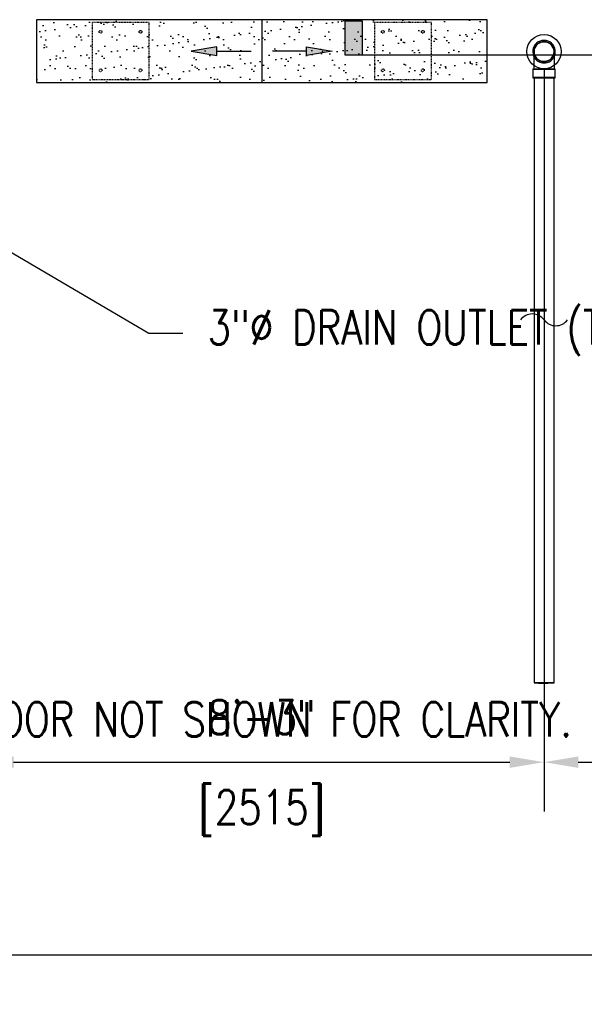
# Model space of a CAD drawing. Header units: inches. Extents: x -1118 to 4898, y -2233 to -529.
# Tile 12 of 124: x -850 to -751, y -880 to -707. Entities that reach past the tile are written whole.
import ezdxf
from ezdxf import colors
from ezdxf.entities.mleader import LeaderData, LeaderLine
from ezdxf.math import Vec2, Vec3

# ---------------------------------------------------------------- set-up
doc = ezdxf.new("R2010")
doc.units = ezdxf.units.IN
doc.header["$MEASUREMENT"] = 0
doc.linetypes.add('Dash', pattern=[0.25, 0.125, -0.125])
doc.layers.get('0').update_dxf_attribs({"color": 241})
for name, color, linetype in [('A-FLOR-PATT', 8, 'Continuous'), ('A-FLOR-SLOPE', 172, 'Continuous'), ('G-ANNO-SYMB', 2, 'Continuous'), ('P-DRNS-PIPE', 3, 'Dash'), ('S-ANNO-DIMS', 1, 'Continuous'), ('S-ANNO-NOTE', 2, 'Continuous'), ('S-ANNO-SYMB', 2, 'Continuous'), ('S-DOOR-SOLE', 131, 'Dash'), ('S-DOOR-TRNCH', 173, 'Continuous')]:
    doc.layers.add(name, color=color, linetype=linetype)
doc.layers.add('P-PIPE', color=9, linetype='Continuous', plot=False)
doc.styles.add('Annotative', font='romans.shx', dxfattribs={"width": 0.8, "height": 0.125})
doc.dimstyles.new('Annotative', dxfattribs={"dimscale": 0, "dimtxt": 0.125, "dimasz": 0.125, "dimexe": 0.18, "dimexo": 0.0625, "dimgap": 0.09, "dimtad": 1, "dimdec": 3, "dimzin": 3, "dimdsep": 46, "dimlunit": 4, "dimtxsty": 'Annotative', "dimcen": 0.09, "dimclrt": 2, "dimazin": 2, "dimtfac": 1, "dimtdec": 3, "dimtmove": 0, "dimatfit": 0, "dimfxl": 1, "dimtfill": 1, "dimfrac": 2, "dimtolj": 1, "dimtzin": 0, "dimarcsym": 0})

# ---------------------------------------------------------------- blocks, each defined once
blk = doc.blocks.new('*D3')
at = {"layer": 'S-ANNO-DIMS', "color": 0, "lineweight": -2, "transparency": 16777216}
for p, q in [((-956.48, -762.6), (-956.48, -879.54)), ((-263.48, -792.6), (-263.48, -879.54)), ((-950.48, -870.9), (-269.48, -870.9))]:
    blk.add_line(p, q, dxfattribs=at)
at = {"layer": 'S-ANNO-DIMS', "color": 0, "transparency": 16777216}
for points in [[(-950.48, -869.9), (-950.48, -871.9), (-956.48, -870.9)], [(-269.48, -869.9), (-269.48, -871.9), (-263.48, -870.9)]]:
    blk.add_solid(points, dxfattribs=at)
at = {"layer": 'S-ANNO-DIMS', "color": 2, "lineweight": -3, "transparency": 16777216, "insert": (-610.1, -863.01), "char_height": 6, "width": 195.9479, "attachment_point": 5, "style": 'Annotative'}
blk.add_mtext('\\A1;FLOOR DRAINS @ 8\'-3" OC TYP', dxfattribs=at)
blk = doc.blocks.new('*D25')
at = {"layer": 'P-PIPE', "color": 0, "lineweight": -2, "transparency": 16777216}
for p, q in [((-857.48, -715.6), (-857.48, -845.75)), ((-758.48, -715.6), (-758.48, -845.75)), ((-851.48, -837.11), (-764.48, -837.11))]:
    blk.add_line(p, q, dxfattribs=at)
at = {"layer": 'P-PIPE', "color": 0, "transparency": 16777216}
for points in [[(-851.48, -836.11), (-851.48, -838.11), (-857.48, -837.11)], [(-764.48, -836.11), (-764.48, -838.11), (-758.48, -837.11)]]:
    blk.add_solid(points, dxfattribs=at)
at = {"layer": 'P-PIPE', "transparency": 16777216, "char_height": 6, "attachment_point": 5, "style": 'Annotative', "bg_fill": 3, "box_fill_scale": 1.25, "bg_fill_color": 256, "bg_fill_true_color": 13158600, "bg_fill_transparency": 0}
for s, insert in [('\\A1;8\'-3"', (-807.98, -829.22)), ('\\A1;[2515]', (-807.98, -846))]:
    blk.add_mtext(s, dxfattribs=dict(at, insert=insert))
blk = doc.blocks.new('*D26')
at = {"layer": 'P-PIPE', "color": 0, "lineweight": -2, "transparency": 16777216}
for p, q in [((-758.48, -715.6), (-758.48, -845.75)), ((-659.48, -715.6), (-659.48, -845.75)), ((-752.48, -837.11), (-665.48, -837.11))]:
    blk.add_line(p, q, dxfattribs=at)
at = {"layer": 'P-PIPE', "color": 0, "transparency": 16777216}
for points in [[(-752.48, -836.11), (-752.48, -838.11), (-758.48, -837.11)], [(-665.48, -836.11), (-665.48, -838.11), (-659.48, -837.11)]]:
    blk.add_solid(points, dxfattribs=at)
at = {"layer": 'P-PIPE', "transparency": 16777216, "char_height": 6, "attachment_point": 5, "style": 'Annotative', "bg_fill": 3, "box_fill_scale": 1.25, "bg_fill_color": 256, "bg_fill_true_color": 13158600, "bg_fill_transparency": 0}
for s, insert in [('\\A1;8\'-3"', (-708.98, -829.22)), ('\\A1;[2515]', (-708.98, -846))]:
    blk.add_mtext(s, dxfattribs=dict(at, insert=insert))
blk = doc.blocks.new('TRENCH SOLE PLATE')
at = {"lineweight": -3, "ltscale": 0.25}
blk.add_lwpolyline([(-5, 5), (-5, -5), (5, -5), (5, 5)], close=True, dxfattribs=at)
for centre in [(-3.5, 3.375), (3.5, 3.375), (-3.5, -3.375), (3.5, -3.375)]:
    blk.add_circle(centre, 0.25, dxfattribs=at)
blk = doc.blocks.new('ARROW')
for p, q in [((-0.09375, -0.015625), (-0.09375, 0.015625)), ((-0.09375, 0.015625), (0, 0)), ((0, 0), (-0.09375, -0.015625))]:
    blk.add_line(p, q)
blk.add_lwpolyline([(-0.09375, 0), (-0.21875, 0)])
blk.add_solid([(-0.09375, 0.015625), (0, 0), (-0.09375, -0.015625)])
blk = doc.blocks.new('*D58')
at = {"layer": 'S-ANNO-DIMS', "color": 0, "lineweight": -2, "transparency": 16777216}
for p, q in [((-981.23, -714.49), (-981.23, -588.39)), ((-585.23, -714.49), (-585.23, -588.39)), ((-975.23, -597.03), (-591.23, -597.03))]:
    blk.add_line(p, q, dxfattribs=at)
at = {"layer": 'S-ANNO-DIMS', "color": 0, "transparency": 16777216}
for points in [[(-975.23, -596.03), (-975.23, -598.03), (-981.23, -597.03)], [(-591.23, -596.03), (-591.23, -598.03), (-585.23, -597.03)]]:
    blk.add_solid(points, dxfattribs=at)
at = {"layer": 'S-ANNO-DIMS', "color": 2, "transparency": 16777216, "insert": (-783.23, -588.13), "char_height": 6, "attachment_point": 5, "style": 'Annotative', "bg_fill": 3, "box_fill_scale": 1.25, "bg_fill_color": 256, "bg_fill_true_color": 13158600, "bg_fill_transparency": 0}
blk.add_mtext('\\A1;SOLE PLATES @ 4\'-1 1/2" OC TYP', dxfattribs=at)
blk = doc.blocks.new('_DotSmall')
at = {"color": 0, "linetype": 'ByBlock', "const_width": 0.5}
blk.add_lwpolyline([(-0.0625, 0, 1), (0.0625, 0, 1)], format="xyb", close=True, dxfattribs=at)

msp = doc.modelspace()

# ---------------------------------------------------------------- hatches: boundary and pattern name
at = {"layer": 'G-ANNO-SYMB', "lineweight": -3}
msp.add_hatch(color=256, dxfattribs=at).paths.add_polyline_path([(-790.3689, -713.2047), (-793.3689, -713.2047), (-793.3689, -707.2047), (-790.3689, -707.2047)])

# ---------------------------------------------------------------- linework, layer by layer
at = {"layer": 'G-ANNO-SYMB', "lineweight": -3, "flags": 128}
msp.add_lwpolyline([(-790.3689, -713.2047), (-793.3689, -713.2047), (-793.3689, -707.2047), (-790.3689, -707.2047), (-790.3689, -713.2047)], close=True, dxfattribs=at)
at = {"layer": 'G-ANNO-SYMB', "lineweight": -3}
msp.add_lwpolyline([(-701.7923, -768.2558), (-724.7549, -768.2558), (-724.7549, -713.2047), (-793.3689, -713.2047)], dxfattribs=at)
at = {"layer": 'P-PIPE'}
for p, q in [((-760.456, -715.6593), (-760.456, -717.1592)), ((-756.498, -717.1592), (-756.498, -715.6593)), ((-760.227, -717.1592), (-760.227, -823.2231)), ((-756.727, -823.2231), (-756.727, -717.1592))]:
    msp.add_line(p, q, dxfattribs=at)
at = {"layer": 'P-PIPE', "flags": 128}
for points in [[(-760.227, -712.5965), (-760.2256, -712.5265), (-760.2214, -712.4566), (-760.2144, -712.387), (-760.2046, -712.3177), (-760.1921, -712.2488), (-760.1768, -712.1805), (-760.1588, -712.1129), (-760.1382, -712.046), (-760.1148, -711.98), (-760.0889, -711.915), (-760.0603, -711.8511), (-760.0292, -711.7884), (-759.9957, -711.7269), (-759.9597, -711.6669), (-759.9213, -711.6084), (-759.8807, -711.5514), (-759.8378, -711.4961), (-759.7927, -711.4426), (-759.7455, -711.3909), (-759.6962, -711.3411), (-759.6451, -711.2934), (-759.592, -711.2477), (-759.5372, -711.2042), (-759.4807, -711.1629), (-759.4225, -711.1239), (-759.3629, -711.0873), (-759.3018, -711.0531), (-759.2394, -711.0213), (-759.1758, -710.9921), (-759.1111, -710.9654), (-759.0454, -710.9414), (-758.9787, -710.9199), (-758.9113, -710.9012), (-758.8432, -710.8852), (-758.7744, -710.8719), (-758.7052, -710.8614), (-758.6357, -710.8537), (-758.5659, -710.8487), (-758.4959, -710.8466), (-758.477, -710.8465)], [(-758.477, -710.8465), (-758.407, -710.8479), (-758.3371, -710.8521), (-758.2675, -710.8591), (-758.1982, -710.8688), (-758.1293, -710.8814), (-758.061, -710.8966), (-757.9934, -710.9146), (-757.9265, -710.9353), (-757.8605, -710.9587), (-757.7955, -710.9846), (-757.7316, -711.0132), (-757.6689, -711.0442), (-757.6075, -711.0778), (-757.5474, -711.1138), (-757.4889, -711.1521), (-757.4319, -711.1928), (-757.3766, -711.2357), (-757.3231, -711.2808), (-757.2714, -711.328), (-757.2216, -711.3772), (-757.1739, -711.4284), (-757.1282, -711.4815), (-757.0847, -711.5363), (-757.0434, -711.5928), (-757.0044, -711.6509), (-756.9678, -711.7106), (-756.9336, -711.7717), (-756.9018, -711.834), (-756.8726, -711.8976), (-756.8459, -711.9624), (-756.8219, -712.0281), (-756.8005, -712.0947), (-756.7817, -712.1622), (-756.7657, -712.2303), (-756.7525, -712.299), (-756.7419, -712.3682), (-756.7342, -712.4378), (-756.7293, -712.5076), (-756.7271, -712.5776), (-756.727, -712.5965)], [(-758.477, -714.3465), (-758.547, -714.3451), (-758.6168, -714.3409), (-758.6865, -714.3339), (-758.7558, -714.3241), (-758.8247, -714.3116), (-758.893, -714.2963), (-758.9606, -714.2783), (-759.0275, -714.2576), (-759.0935, -714.2343), (-759.1585, -714.2083), (-759.2224, -714.1798), (-759.2851, -714.1487), (-759.3465, -714.1152), (-759.4066, -714.0792), (-759.4651, -714.0408), (-759.5221, -714.0001), (-759.5774, -713.9572), (-759.6309, -713.9121), (-759.6826, -713.8649), (-759.7324, -713.8157), (-759.7801, -713.7645), (-759.8258, -713.7115), (-759.8693, -713.6567), (-759.9106, -713.6001), (-759.9496, -713.542), (-759.9862, -713.4824), (-760.0204, -713.4213), (-760.0522, -713.3589), (-760.0814, -713.2953), (-760.1081, -713.2306), (-760.1321, -713.1649), (-760.1535, -713.0982), (-760.1722, -713.0308), (-760.1883, -712.9626), (-760.2015, -712.8939), (-760.2121, -712.8247), (-760.2198, -712.7552), (-760.2247, -712.6853), (-760.2269, -712.6154), (-760.227, -712.5965)], [(-760.227, -714.4566), (-760.227, -714.3441), (-760.227, -714.2338), (-760.227, -714.1258), (-760.227, -714.0203), (-760.227, -713.9174), (-760.227, -713.8174), (-760.227, -713.7204), (-760.227, -713.6266), (-760.227, -713.536), (-760.227, -713.4489), (-760.227, -713.3654), (-760.227, -713.2856), (-760.227, -713.2097), (-760.227, -713.1377), (-760.227, -713.0699), (-760.227, -713.0062), (-760.227, -712.9468), (-760.227, -712.8918), (-760.227, -712.8413), (-760.227, -712.7953), (-760.227, -712.754), (-760.227, -712.7173), (-760.227, -712.6855), (-760.227, -712.6584), (-760.227, -712.6362), (-760.227, -712.6189), (-760.227, -712.6065), (-760.227, -712.599), (-760.227, -712.5965)], [(-756.727, -712.5965), (-756.7284, -712.6665), (-756.7326, -712.7363), (-756.7396, -712.806), (-756.7494, -712.8753), (-756.7619, -712.9441), (-756.7772, -713.0125), (-756.7952, -713.0801), (-756.8158, -713.147), (-756.8392, -713.213), (-756.8651, -713.278), (-756.8937, -713.3419), (-756.9248, -713.4046), (-756.9583, -713.466), (-756.9943, -713.5261), (-757.0327, -713.5846), (-757.0733, -713.6416), (-757.1162, -713.6969), (-757.1613, -713.7504), (-757.2085, -713.8021), (-757.2578, -713.8518), (-757.3089, -713.8996), (-757.362, -713.9453), (-757.4168, -713.9888), (-757.4733, -714.0301), (-757.5315, -714.0691), (-757.5911, -714.1057), (-757.6522, -714.1399), (-757.7146, -714.1717), (-757.7782, -714.2009), (-757.8429, -714.2275), (-757.9086, -714.2516), (-757.9752, -714.273), (-758.0427, -714.2917), (-758.1108, -714.3077), (-758.1796, -714.321), (-758.2488, -714.3315), (-758.3183, -714.3393), (-758.3881, -714.3442), (-758.4581, -714.3464), (-758.477, -714.3465)], [(-756.727, -712.5965), (-756.727, -712.599), (-756.727, -712.6064), (-756.727, -712.6187), (-756.727, -712.636), (-756.727, -712.6582), (-756.727, -712.6852), (-756.727, -712.717), (-756.727, -712.7536), (-756.727, -712.7949), (-756.727, -712.8408), (-756.727, -712.8913), (-756.727, -712.9462), (-756.727, -713.0056), (-756.727, -713.0692), (-756.727, -713.1371), (-756.727, -713.209), (-756.727, -713.2849), (-756.727, -713.3647), (-756.727, -713.4481), (-756.727, -713.5352), (-756.727, -713.6257), (-756.727, -713.7195), (-756.727, -713.8165), (-756.727, -713.9165), (-756.727, -714.0193), (-756.727, -714.1248), (-756.727, -714.2328), (-756.727, -714.3431), (-756.727, -714.4556), (-756.727, -714.5)], [(-760.227, -715.6593), (-760.227, -715.5356), (-760.227, -715.4121), (-760.227, -715.289), (-760.227, -715.1666), (-760.227, -715.0451), (-760.227, -714.9246), (-760.227, -714.8053), (-760.227, -714.6874), (-760.227, -714.5711), (-760.227, -714.5)], [(-756.727, -714.5), (-756.727, -714.57), (-756.727, -714.6863), (-756.727, -714.8041), (-756.727, -714.9234), (-756.727, -715.0439), (-756.727, -715.1655), (-756.727, -715.2879), (-756.727, -715.4109), (-756.727, -715.5344), (-756.727, -715.6581), (-756.727, -715.6593)]]:
    msp.add_lwpolyline(points, dxfattribs=at)
at = {"layer": 'P-PIPE'}
for radius, start, end in [(1.979, 90, 254.389728), (1.979, 90, 254.389728), (1.75, 0, 180), (1.75, 90, 270), (1.979, 285.610272, 90), (1.979, 285.610272, 90), (1.75, 270, 90), (1.75, 180, 0), (1.979, 255, 270), (1.979, 255, 270), (1.979, 270, 285), (1.979, 270, 285)]:
    msp.add_arc((-758.477, -712.5965), radius, start, end, dxfattribs=at)
for centre, major_axis, start_param, end_param in [((-758.477, -715.6593), (1.979, 0), 1.57079633, 4.71238898), ((-758.477, -715.6593), (1.75, 0), 1.57079633, 4.71238898), ((-758.477, -715.6593), (1.979, 0), 4.71238898, 7.85398163), ((-758.477, -715.6593), (1.75, 0), 4.71238898, 7.85398163), ((-758.477, -717.1592), (1.979, 0), 1.57079633, 4.71238898), ((-758.477, -717.1592), (1.75, 0), 1.57079633, 3.14159265), ((-758.477, -717.1592), (1.75, 0), 3.14159265, 4.71238898), ((-758.477, -717.1592), (1.979, 0), 4.71238898, 7.85398163), ((-758.477, -717.1592), (1.75, 0), 0, 1.57079633), ((-758.477, -717.1592), (1.75, 0), 4.71238898, 6.28318531), ((-758.477, -823.2231), (1.75, 0), 1.57079633, 3.14159265), ((-758.477, -823.2231), (-1.75, 0), 0, 1.57079633), ((-758.477, -823.2231), (1.75, 0), 0, 1.57079633), ((-758.477, -823.2231), (-1.75, 0), 1.57079633, 3.14159265)]:
    msp.add_ellipse(centre, major_axis=major_axis, ratio=0.0104161, start_param=start_param, end_param=end_param, dxfattribs=at)

# ---------------------------------------------------------------- dimensions: what is measured, and where the dimension line sits
at = {"layer": 'S-ANNO-DIMS', "lineweight": -3}
dim = msp.add_linear_dim(base=(-263.477, -870.905), p1=(-956.477, -759.5965), p2=(-263.477, -789.5965), text='FLOOR DRAINS @ 8\'-3" OC TYP', dimstyle='Annotative', override={"dimpost": '\\X', "dimtfill": 0}, dxfattribs=at)
dim.commit()
dim.dimension.update_dxf_attribs({"geometry": '*D3', "text_midpoint": (-610.102, -870.905), "dimtype": 160})

# ---------------------------------------------------------------- leaders
at = {"layer": 'S-ANNO-NOTE', "lineweight": -3}
ml = msp.add_multileader_mtext('Standard', dxfattribs=at)
ml.set_content('SOLE\\PPLATES', color=256, style='Annotative')
ml.set_leader_properties(color=1, linetype='ByLayer', lineweight=-1)
ml.build(insert=Vec2(0, 0))
ml.multileader.update_dxf_attribs({"text_right_attachment_type": 3, "dogleg_length": 0.125, "arrow_head_size": 6, "scale": 48})
ctx = ml.context
ctx.base_point, ctx.scale, ctx.char_height, ctx.arrow_head_size, ctx.landing_gap_size, ctx.plane_origin = Vec3(-914.109, -656.8882), 48, 6, 6, 4.32, Vec3(-893.0239, -645.7193)
ctx.right_attachment = 3
notes = []
notes.append((ctx, [(1, (1, 1, 0), (-920.109, -656.8882), (1, 0), 6, [(1, [(-930.2742, -707.4932)], 0, [])])]))
ctx.mtext.insert, ctx.mtext.width, ctx.mtext.flow_direction = Vec3(-909.789, -653.8882), 54.278709, 5
ml = msp.add_multileader_mtext('Standard', dxfattribs=at)
ml.set_content('3"%%C DRAIN OUTLET (TYP)', color=256, style='Annotative')
ml.set_leader_properties(color=1, linetype='ByLayer', lineweight=-1)
ml.build(insert=Vec2(0, 0))
ml.multileader.update_dxf_attribs({"text_right_attachment_type": 3, "dogleg_length": 0.125, "arrow_head_size": 6, "scale": 48})
ctx = ml.context
ctx.base_point, ctx.scale, ctx.char_height, ctx.arrow_head_size, ctx.landing_gap_size, ctx.plane_origin = Vec3(-821.7947, -761.9204), 48, 6, 6, 4.32, Vec3(-800.7096, -750.7515)
ctx.right_attachment = 3
notes.append((ctx, [(1, (1, 1, 0), (-827.7947, -761.9204), (1, 0), 6, [(1, [(-857.602, -744.3767)], 0, [])])]))
ctx.mtext.insert, ctx.mtext.width, ctx.mtext.flow_direction = Vec3(-817.4747, -757.9204), 54.278709, 5
for ctx, leaders in notes:
    for number, flags, end, landing, length, lines in leaders:
        leader = LeaderData()
        leader.index, (leader.has_last_leader_line, leader.has_dogleg_vector, leader.attachment_direction) = number, flags
        leader.last_leader_point, leader.dogleg_vector, leader.dogleg_length = Vec3(end), Vec3(landing), length
        for number, points, colour, breaks in lines:
            line = LeaderLine()
            line.index, line.vertices, line.color, line.breaks = number, Vec3.list(points), colors.encode_raw_color(colour), breaks
            leader.lines.append(line)
        ctx.leaders.append(leader)

# ---------------------------------------------------------------- next in the draw order: dimensions: what is measured, and where the dimension line sits
at = {"layer": 'P-PIPE'}
dim = msp.add_linear_dim(base=(-758.477, -837.1124), p1=(-857.477, -712.5965), p2=(-758.477, -712.5965), dimstyle='Annotative', override={"dimpost": '\\X', "dimclrt": 256}, dxfattribs=at)
dim.commit()
dim.dimension.update_dxf_attribs({"geometry": '*D25', "text_midpoint": (-807.977, -837.1124)})

# ---------------------------------------------------------------- next in the draw order: hatches: boundary and pattern name
at = {"layer": 'A-FLOR-PATT'}
h = msp.add_hatch(dxfattribs=at)
h.set_pattern_fill('AR-SAND', color=256, scale=2)
h.set_pattern_definition([(37.5, (-1715.0996, -0.0033), (-0.125987, 3.8536475), [0, -3.04, 0, -3.4, 0, -3.25]), (7.5, (-1715.0996, -0.0033), (3.539553, 5.644292), [0, -1.64, 0, -2.74, 0, -1.05]), (327.5, (-1717.5596, -0.0033), (6.228284, 0.011318), [0, -1, 0, -3.6, 0, -4.7]), (317.5, (-1717.5596, -0.0033), (6.012253, 1.75535), [0, -0.5, 0, -2.36, 0, -2.7])])
h.paths.add_polyline_path([(-768.477, -706.9965), (-847.477, -706.9965), (-847.477, -717.9965), (-768.477, -717.9965)])

# ---------------------------------------------------------------- next in the draw order: linework, layer by layer
at = {"layer": 'A-FLOR-SLOPE', "lineweight": -3}
msp.add_line((-807.977, -706.9965), (-807.977, -717.9965), dxfattribs=at)
at = {"layer": 'S-DOOR-TRNCH', "lineweight": -3}
msp.add_lwpolyline([(-768.477, -706.9965), (-847.477, -706.9965), (-847.477, -717.9965), (-768.477, -717.9965)], close=True, dxfattribs=at)

# ---------------------------------------------------------------- next in the draw order: block references
at = {"layer": 'S-ANNO-SYMB', "xscale": -48, "yscale": 48, "zscale": 48, "rotation": 359.9999999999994}
msp.add_blockref('ARROW', (-820.3495, -712.4965), dxfattribs=at)
at = {"layer": 'S-ANNO-SYMB', "xscale": 48, "yscale": 48, "zscale": 48}
msp.add_blockref('ARROW', (-795.6045, -712.4965), dxfattribs=at)
at = {"layer": 'S-DOOR-SOLE'}
for p in [(-832.727, -712.4932), (-783.227, -712.4932)]:
    msp.add_blockref('TRENCH SOLE PLATE', p, dxfattribs=at)

# ---------------------------------------------------------------- next in the draw order: dimensions: what is measured, and where the dimension line sits
at = {"layer": 'P-PIPE'}
dim = msp.add_linear_dim(base=(-659.477, -837.1124), p1=(-758.477, -712.5965), p2=(-659.477, -712.5965), dimstyle='Annotative', override={"dimpost": '\\X', "dimclrt": 256}, dxfattribs=at)
dim.commit()
dim.dimension.update_dxf_attribs({"geometry": '*D26', "text_midpoint": (-708.977, -837.1124)})

# ---------------------------------------------------------------- next in the draw order: linework, layer by layer
at = {"layer": 'P-DRNS-PIPE', "lineweight": -3}
msp.add_line((-758.477, -715.5965), (-758.477, -759.5965), dxfattribs=at)
at = {"layer": 'P-DRNS-PIPE', "linetype": 'Continuous', "lineweight": -3}
msp.add_circle((-758.477, -712.5965), 3, dxfattribs=at)
for centre, start, end in [((-760.5395, -761.1434), 36.869898, 143.130102), ((-756.4145, -758.0496), 216.869898, 323.130102)]:
    msp.add_arc(centre, 2.5781, start, end, dxfattribs=at)

# ---------------------------------------------------------------- next in the draw order: texts
at = {"layer": 'S-ANNO-NOTE', "lineweight": -3, "insert": (-898.7137, -806.6098), "char_height": 6, "width": 210.228522, "attachment_point": 1, "style": 'Annotative'}
msp.add_mtext('NOTES:\\P\\P\\pxi-3,l3,t3;1.^IBLAST DOOR NOT SHOWN FOR CLARITY.', dxfattribs=at)

# ---------------------------------------------------------------- next in the draw order: dimensions: what is measured, and where the dimension line sits
at = {"layer": 'S-ANNO-DIMS'}
dim = msp.add_linear_dim(base=(-585.227, -597.0254), p1=(-981.227, -717.4932), p2=(-585.227, -717.4932), text='SOLE PLATES @ 4\'-1 1/2" OC TYP', dimstyle='Annotative', override={"dimpost": '\\X'}, dxfattribs=at)
dim.commit()
dim.dimension.update_dxf_attribs({"geometry": '*D58', "text_midpoint": (-783.227, -588.134)})

# ---------------------------------------------------------------- next in the draw order: leaders
at = {"layer": 'S-ANNO-NOTE', "lineweight": -3}
ml = msp.add_multileader_mtext('Standard', dxfattribs=at)
ml.set_content('GROUT\\PFILL', color=256, style='Annotative')
ml.set_leader_properties(color=1, linetype='ByLayer', lineweight=-1)
ml.set_arrow_properties(name='DOTSMALL')
ml.build(insert=Vec2(0, 0))
ml.multileader.update_dxf_attribs({"text_right_attachment_type": 3, "dogleg_length": 0.125, "arrow_head_size": 6, "scale": 48})
ctx = ml.context
ctx.base_point, ctx.scale, ctx.char_height, ctx.arrow_head_size, ctx.landing_gap_size, ctx.plane_origin = Vec3(-858, -656.4494), 48, 6, 6, 4.32, Vec3(-817.9336, -645.2806)
ctx.right_attachment = 3
notes = []
notes.append((ctx, [(1, (1, 1, 0), (-864, -656.4494), (1, 0), 6, [(1, [(-872.1013, -712.4965)], 0, [])])]))
ctx.mtext.insert, ctx.mtext.width, ctx.mtext.flow_direction = Vec3(-853.68, -653.4494), 54.278709, 5
for ctx, leaders in notes:
    for number, flags, end, landing, length, lines in leaders:
        leader = LeaderData()
        leader.index, (leader.has_last_leader_line, leader.has_dogleg_vector, leader.attachment_direction) = number, flags
        leader.last_leader_point, leader.dogleg_vector, leader.dogleg_length = Vec3(end), Vec3(landing), length
        for number, points, colour, breaks in lines:
            line = LeaderLine()
            line.index, line.vertices, line.color, line.breaks = number, Vec3.list(points), colors.encode_raw_color(colour), breaks
            leader.lines.append(line)
        ctx.leaders.append(leader)

doc.saveas('drawing.dxf')
